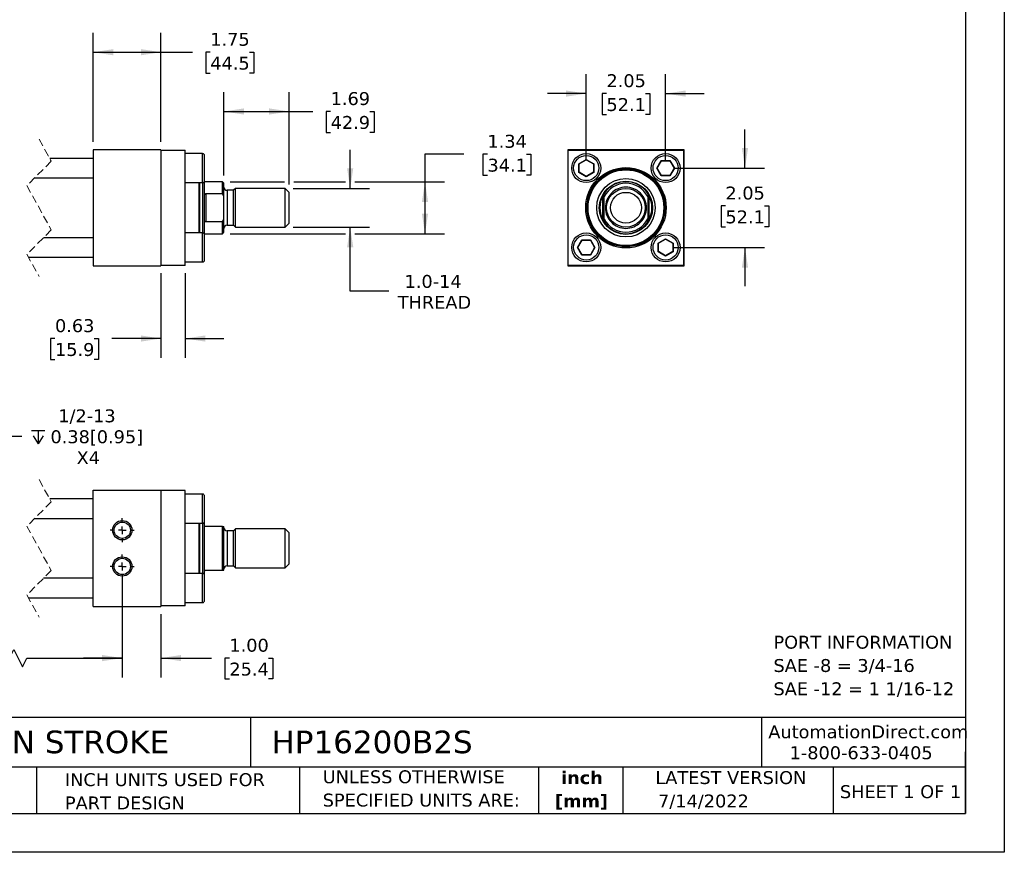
# Model space of a CAD drawing. Header units: inches. Extents: x 0 to 44, y 0 to 34.
# Tile 2 of 3: x 18.6 to 44, y 0 to 21.5. Entities that reach past the tile are written whole.
import ezdxf

# ---------------------------------------------------------------- set-up
doc = ezdxf.new("R2010")
doc.units = ezdxf.units.IN
doc.header["$LTSCALE"] = 4
doc.header["$MEASUREMENT"] = 0
for name, pattern in [('SLD-Center', [0.75, 0.6, -0.05, 0.05, -0.05]), ('SLD-Dashed', [0.075, 0.05, -0.025]), ('SLD-Solid', [0])]:
    doc.linetypes.add(name, pattern=pattern)
doc.layers.add('CENTER', color=40, linetype='SLD-Center')
doc.layers.add('DIMENSIONS', color=140, linetype='SLD-Solid', lineweight=25)
doc.layers.add('TEXT', color=140, linetype='SLD-Solid', lineweight=25)
doc.styles.add('SLDTEXTSTYLE0', font='VERDANA.TTF')
doc.styles.add('SLDTEXTSTYLE1', font='VERDANAB.TTF')
doc.dimstyles.new('SLDDIMSTYLE1', dxfattribs={"dimtxt": 0.339844, "dimasz": 0.52, "dimexe": 0, "dimexo": 0.0625, "dimgap": 0.084961, "dimtad": 0, "dimtih": 1, "dimtoh": 1, "dimrnd": 1e-09, "dimzin": 12, "dimdsep": 46, "dimtxsty": 'SLDTEXTSTYLE0', "dimsah": 1, "dimcen": 0.09, "dimadec": 0, "dimazin": 3, "dimtfac": 1, "dimtofl": 0, "dimtmove": 0, "dimatfit": 3, "dimfxl": 0, "dimfrac": 2, "dimtolj": 1, "dimtzin": 12, "dimarcsym": 0})
doc.dimstyles.new('SLDDIMSTYLE2', dxfattribs={"dimtxt": 0.339844, "dimasz": 0.52, "dimexe": 0, "dimexo": 0.0625, "dimgap": 0.084961, "dimtad": 0, "dimtih": 1, "dimtoh": 1, "dimrnd": 1e-09, "dimzin": 12, "dimdsep": 46, "dimtxsty": 'SLDTEXTSTYLE0', "dimsah": 1, "dimcen": 0.09, "dimadec": 0, "dimazin": 3, "dimtfac": 1, "dimtmove": 0, "dimatfit": 0, "dimfxl": 0, "dimfrac": 2, "dimtolj": 1, "dimtzin": 12, "dimarcsym": 0})
doc.dimstyles.new('SLDDIMSTYLE3', dxfattribs={"dimtxt": 0.339844, "dimasz": 0.52, "dimexe": 0, "dimexo": 0.0625, "dimgap": 0.084961, "dimtad": 0, "dimtih": 1, "dimtoh": 1, "dimrnd": 1e-09, "dimdsep": 46, "dimtxsty": 'SLDTEXTSTYLE0', "dimsah": 1, "dimcen": 0.09, "dimadec": 0, "dimazin": 2, "dimtfac": 1, "dimtmove": 0, "dimatfit": 0, "dimfxl": 0, "dimfrac": 2, "dimtolj": 1, "dimtzin": 12, "dimarcsym": 0})
doc.dimstyles.new('SLDDIMSTYLE4', dxfattribs={"dimtxt": 0.339844, "dimasz": 0.52, "dimexe": 0, "dimexo": 0.0625, "dimgap": 0.084961, "dimtad": 0, "dimtih": 1, "dimtoh": 1, "dimrnd": 1e-09, "dimzin": 4, "dimdsep": 46, "dimtxsty": 'SLDTEXTSTYLE0', "dimsah": 1, "dimcen": 0.09, "dimadec": 0, "dimazin": 1, "dimtfac": 1, "dimtmove": 0, "dimatfit": 0, "dimfxl": 0, "dimfrac": 2, "dimtolj": 1, "dimtzin": 12, "dimarcsym": 0})
doc.dimstyles.new('SLDDIMSTYLE6', dxfattribs={"dimtxt": 0.339844, "dimasz": 0.52, "dimexe": 0, "dimexo": 0.0625, "dimgap": 0.084961, "dimtad": 0, "dimtih": 1, "dimtoh": 1, "dimrnd": 1e-09, "dimzin": 12, "dimdsep": 46, "dimtxsty": 'SLDTEXTSTYLE0', "dimsah": 1, "dimcen": 0, "dimadec": 0, "dimazin": 3, "dimtfac": 1, "dimtofl": 0, "dimtmove": 0, "dimatfit": 3, "dimfxl": 0, "dimfrac": 2, "dimtolj": 1, "dimtzin": 12, "dimarcsym": 0})

# ---------------------------------------------------------------- blocks, each defined once
blk = doc.blocks.new('SW_NOTE_0')
at = {"layer": 'TEXT', "color": 0, "char_height": 0.33333, "attachment_point": 1, "style": 'SLDTEXTSTYLE0'}
for s, insert in [('PORT INFORMATION', (0, 0.423)), ('SAE -8 = 3/4-16', (0, -0.179)), ('SAE -12 = 1 1/16-12', (0, -0.78))]:
    blk.add_mtext(s, dxfattribs=dict(at, insert=insert))
blk = doc.blocks.new('SW_NOTE_0_1')
at = {"layer": 'TEXT', "color": 0, "char_height": 0.3333, "attachment_point": 2, "style": 'SLDTEXTSTYLE1'}
for s, insert in [('inch', (0.5, 0.423)), ('[mm]', (0.489, -0.179))]:
    blk.add_mtext(s, dxfattribs=dict(at, insert=insert))
blk = doc.blocks.new('SW_NOTE_0_2')
at = {"layer": 'TEXT', "color": 0, "char_height": 0.33333, "attachment_point": 1, "style": 'SLDTEXTSTYLE0'}
for s, insert in [('UNLESS OTHERWISE ', (0, 0.423)), ('SPECIFIED UNITS ARE:', (0, -0.179))]:
    blk.add_mtext(s, dxfattribs=dict(at, insert=insert))
blk = doc.blocks.new('SW_NOTE_0_6')
at = {"layer": 'TEXT', "color": 0, "char_height": 0.33333, "attachment_point": 1, "style": 'SLDTEXTSTYLE0'}
for s, insert in [('INCH UNITS USED FOR ', (0, 0.423)), ('PART DESIGN', (0, -0.179))]:
    blk.add_mtext(s, dxfattribs=dict(at, insert=insert))
blk = doc.blocks.new('_D_1')
at = {"layer": 'DIMENSIONS'}
for p, q in [((20.468, 18.355), (20.468, 21.174)), ((22.218, 18.355), (22.218, 21.174)), ((20.468, 20.674), (22.218, 20.674)), ((22.218, 20.674), (23.03, 20.674)), ((23.491, 20.674), (23.377, 20.674)), ((23.377, 20.674), (23.377, 20.134)), ((24.501, 20.674), (24.615, 20.674)), ((24.615, 20.674), (24.615, 20.134)), ((23.377, 20.134), (23.491, 20.134)), ((24.615, 20.134), (24.501, 20.134))]:
    blk.add_line(p, q, dxfattribs=at)
for points in [[(20.468, 20.674), (20.988, 20.594), (20.988, 20.754)], [(22.218, 20.674), (21.698, 20.754), (21.698, 20.594)]]:
    blk.add_solid(points, dxfattribs=at)
at = {"layer": 'DIMENSIONS', "char_height": 0.3333, "attachment_point": 1, "style": 'SLDTEXTSTYLE0'}
for s, insert in [('1.75', (23.491, 21.174)), ('44.5', (23.491, 20.558))]:
    blk.add_mtext(s, dxfattribs=dict(at, insert=insert))
blk = doc.blocks.new('_D_2')
at = {"layer": 'DIMENSIONS'}
for p, q in [((23.843, 17.487), (23.843, 19.643)), ((25.531, 17.253), (25.531, 19.643)), ((23.843, 19.143), (25.531, 19.143)), ((25.531, 19.143), (26.14, 19.143)), ((26.6, 19.143), (26.486, 19.143)), ((26.486, 19.143), (26.486, 18.603)), ((27.61, 19.143), (27.724, 19.143)), ((27.724, 19.143), (27.724, 18.603)), ((26.486, 18.603), (26.6, 18.603)), ((27.724, 18.603), (27.61, 18.603))]:
    blk.add_line(p, q, dxfattribs=at)
for points in [[(23.843, 19.143), (24.363, 19.063), (24.363, 19.223)], [(25.531, 19.143), (25.011, 19.223), (25.011, 19.063)]]:
    blk.add_solid(points, dxfattribs=at)
at = {"layer": 'DIMENSIONS', "char_height": 0.3333, "attachment_point": 1, "style": 'SLDTEXTSTYLE0'}
for s, insert in [('1.69', (26.6, 19.643)), ('42.9', (26.6, 19.026))]:
    blk.add_mtext(s, dxfattribs=dict(at, insert=insert))
blk = doc.blocks.new('_D_3')
at = {"layer": 'DIMENSIONS'}
for p, q in [((27.105, 17.155), (27.105, 18.155)), ((25.629, 17.155), (27.605, 17.155)), ((25.629, 16.155), (27.605, 16.155)), ((27.105, 14.496), (27.105, 16.155)), ((28.105, 14.496), (27.105, 14.496))]:
    blk.add_line(p, q, dxfattribs=at)
for points in [[(27.105, 17.155), (27.185, 17.675), (27.025, 17.675)], [(27.105, 16.155), (27.025, 15.635), (27.185, 15.635)]]:
    blk.add_solid(points, dxfattribs=at)
at = {"layer": 'DIMENSIONS', "char_height": 0.3333, "attachment_point": 1, "style": 'SLDTEXTSTYLE0'}
for s, insert in [('1.0-14', (28.509, 14.919)), ('THREAD', (28.334, 14.379))]:
    blk.add_mtext(s, dxfattribs=dict(at, insert=insert))
blk = doc.blocks.new('_D_4')
at = {"layer": 'DIMENSIONS'}
for p, q in [((30.037, 18.039), (29.037, 18.039)), ((29.037, 18.039), (29.037, 17.326)), ((30.65, 18.039), (30.535, 18.039)), ((30.535, 18.039), (30.535, 17.499)), ((31.659, 18.039), (31.774, 18.039)), ((31.774, 18.039), (31.774, 17.499)), ((24.004, 17.326), (25.411, 17.326)), ((25.651, 17.326), (26.985, 17.326)), ((27.225, 17.326), (29.537, 17.326)), ((29.037, 17.326), (29.037, 15.983)), ((30.535, 17.499), (30.65, 17.499)), ((31.774, 17.499), (31.659, 17.499)), ((24.004, 15.983), (26.985, 15.983)), ((27.225, 15.983), (29.537, 15.983))]:
    blk.add_line(p, q, dxfattribs=at)
for points in [[(29.037, 17.326), (28.957, 16.806), (29.117, 16.806)], [(29.037, 15.983), (29.117, 16.503), (28.957, 16.503)]]:
    blk.add_solid(points, dxfattribs=at)
at = {"layer": 'DIMENSIONS', "char_height": 0.3333, "attachment_point": 1, "style": 'SLDTEXTSTYLE0'}
for s, insert in [('1.34', (30.65, 18.539)), ('34.1', (30.65, 17.922))]:
    blk.add_mtext(s, dxfattribs=dict(at, insert=insert))
blk = doc.blocks.new('_D_5')
at = {"layer": 'DIMENSIONS'}
for p, q in [((22.218, 14.965), (22.218, 12.776)), ((22.843, 14.965), (22.843, 12.776)), ((19.48, 13.276), (19.366, 13.276)), ((19.366, 13.276), (19.366, 12.735)), ((20.49, 13.276), (20.604, 13.276)), ((20.604, 13.276), (20.604, 12.735)), ((22.218, 13.276), (20.95, 13.276)), ((22.843, 13.276), (23.843, 13.276)), ((19.366, 12.735), (19.48, 12.735)), ((20.604, 12.735), (20.49, 12.735))]:
    blk.add_line(p, q, dxfattribs=at)
for points in [[(22.218, 13.276), (21.698, 13.356), (21.698, 13.196)], [(22.843, 13.276), (23.363, 13.196), (23.363, 13.356)]]:
    blk.add_solid(points, dxfattribs=at)
at = {"layer": 'DIMENSIONS', "char_height": 0.3333, "attachment_point": 1, "style": 'SLDTEXTSTYLE0'}
for s, insert in [('0.63', (19.48, 13.775)), ('15.9', (19.48, 13.159))]:
    blk.add_mtext(s, dxfattribs=dict(at, insert=insert))
blk = doc.blocks.new('_D_6')
at = {"layer": 'DIMENSIONS'}
for p, q in [((33.202, 17.88), (33.202, 20.105)), ((35.252, 17.88), (35.252, 20.105)), ((33.202, 19.605), (32.202, 19.605)), ((33.724, 19.605), (33.61, 19.605)), ((33.61, 19.605), (33.61, 19.065)), ((34.734, 19.605), (34.848, 19.605)), ((34.848, 19.605), (34.848, 19.065)), ((35.252, 19.605), (36.252, 19.605)), ((33.61, 19.065), (33.724, 19.065)), ((34.848, 19.065), (34.734, 19.065))]:
    blk.add_line(p, q, dxfattribs=at)
for points in [[(33.202, 19.605), (32.682, 19.685), (32.682, 19.525)], [(35.252, 19.605), (35.772, 19.525), (35.772, 19.685)]]:
    blk.add_solid(points, dxfattribs=at)
at = {"layer": 'DIMENSIONS', "char_height": 0.3333, "attachment_point": 1, "style": 'SLDTEXTSTYLE0'}
for s, insert in [('2.05', (33.724, 20.105)), ('52.1', (33.724, 19.488))]:
    blk.add_mtext(s, dxfattribs=dict(at, insert=insert))
blk = doc.blocks.new('_D_7')
at = {"layer": 'DIMENSIONS'}
for p, q in [((37.302, 17.68), (37.302, 18.68)), ((35.452, 17.68), (37.802, 17.68)), ((36.797, 16.703), (36.683, 16.703)), ((36.683, 16.703), (36.683, 16.162)), ((37.807, 16.703), (37.921, 16.703)), ((37.921, 16.703), (37.921, 16.162)), ((36.683, 16.162), (36.797, 16.162)), ((37.921, 16.162), (37.807, 16.162)), ((35.452, 15.63), (37.802, 15.63)), ((37.302, 15.63), (37.302, 14.63))]:
    blk.add_line(p, q, dxfattribs=at)
for points in [[(37.302, 17.68), (37.382, 18.2), (37.222, 18.2)], [(37.302, 15.63), (37.222, 15.11), (37.382, 15.11)]]:
    blk.add_solid(points, dxfattribs=at)
at = {"layer": 'DIMENSIONS', "char_height": 0.3333, "attachment_point": 1, "style": 'SLDTEXTSTYLE0'}
for s, insert in [('2.05', (36.797, 17.202)), ('52.1', (36.797, 16.586))]:
    blk.add_mtext(s, dxfattribs=dict(at, insert=insert))
blk = doc.blocks.new('_D_19')
at = {"layer": 'DIMENSIONS'}
for p, q in [((16.327, 7.186), (16.327, 4.519)), ((21.218, 7.186), (21.218, 4.519)), ((18.309, 5.019), (18.42, 5.241)), ((18.42, 5.241), (18.642, 4.797)), ((13.612, 5.019), (13.498, 5.019)), ((13.498, 5.019), (13.498, 4.479)), ((14.905, 5.019), (15.019, 5.019)), ((15.019, 5.019), (15.019, 4.479)), ((16.327, 5.019), (15.365, 5.019)), ((16.327, 5.019), (18.309, 5.019)), ((18.642, 4.797), (18.753, 5.019)), ((18.753, 5.019), (21.218, 5.019)), ((13.498, 4.479), (13.612, 4.479)), ((15.019, 4.479), (14.905, 4.479))]:
    blk.add_line(p, q, dxfattribs=at)
for points in [[(16.327, 5.019), (16.847, 4.939), (16.847, 5.099)], [(21.218, 5.019), (20.698, 5.099), (20.698, 4.939)]]:
    blk.add_solid(points, dxfattribs=at)
at = {"layer": 'DIMENSIONS', "char_height": 0.3333, "attachment_point": 1, "style": 'SLDTEXTSTYLE0'}
for s, insert in [('4.87', (13.754, 5.518)), ('123.8', (13.612, 4.902))]:
    blk.add_mtext(s, dxfattribs=dict(at, insert=insert))
blk = doc.blocks.new('_D_20')
at = {"layer": 'DIMENSIONS'}
for p, q in [((21.218, 7.186), (21.218, 4.519)), ((22.218, 6.155), (22.218, 4.519)), ((21.218, 5.019), (20.218, 5.019)), ((22.218, 5.019), (23.523, 5.019)), ((23.984, 5.019), (23.87, 5.019)), ((23.87, 5.019), (23.87, 4.479)), ((24.994, 5.019), (25.108, 5.019)), ((25.108, 5.019), (25.108, 4.479)), ((23.87, 4.479), (23.984, 4.479)), ((25.108, 4.479), (24.994, 4.479))]:
    blk.add_line(p, q, dxfattribs=at)
for points in [[(21.218, 5.019), (20.698, 5.099), (20.698, 4.939)], [(22.218, 5.019), (22.738, 4.939), (22.738, 5.099)]]:
    blk.add_solid(points, dxfattribs=at)
at = {"layer": 'DIMENSIONS', "char_height": 0.3333, "attachment_point": 1, "style": 'SLDTEXTSTYLE0'}
for s, insert in [('1.00', (23.984, 5.518)), ('25.4', (23.984, 4.902))]:
    blk.add_mtext(s, dxfattribs=dict(at, insert=insert))
blk = doc.blocks.new('SW_SYMBOL_HOLE_DEPTH')
at = {"layer": 'DIMENSIONS', "color": 0}
for p, q in [((0, 137.8), (126, 137.8)), ((63, 137.8), (63, 11.8)), ((15.7, 87.4), (63, 11.8)), ((110.2, 87.4), (63, 11.8))]:
    blk.add_line(p, q, dxfattribs=at)
blk = doc.blocks.new('_D_21')
at = {"layer": 'DIMENSIONS'}
for p, q in [((16.453, 8.539), (17.752, 10.751)), ((17.752, 10.751), (18.627, 10.751))]:
    blk.add_line(p, q, dxfattribs=at)
blk.add_solid([(16.453, 8.539), (16.786, 8.947), (16.648, 9.028)], dxfattribs=at)
at = {"layer": 'DIMENSIONS', "xscale": 0.002688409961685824, "yscale": 0.002688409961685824, "zscale": 0.002688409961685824}
blk.add_blockref('SW_SYMBOL_HOLE_DEPTH', (18.877, 10.526), dxfattribs=at)
at = {"layer": 'DIMENSIONS', "char_height": 0.3333, "attachment_point": 1, "style": 'SLDTEXTSTYLE0'}
for s, insert in [('1/2-13', (19.564, 11.445)), ('0.38[0.95]', (19.363, 10.905)), ('X4', (20.038, 10.365))]:
    blk.add_mtext(s, dxfattribs=dict(at, insert=insert))
blk = doc.blocks.new('SW_CENTERMARKSYMBOL_6')
at = {"layer": 'CENTER', "color": 0}
for p, q in [((0, 0.2), (0, 0.311)), ((-0.2, 0), (-0.311, 0)), ((0, 0), (-0.1, 0)), ((0, 0), (0, 0.1)), ((0, 0), (0, -0.1)), ((0, 0), (0.1, 0)), ((0.2, 0), (0.311, 0)), ((0, -0.2), (0, -0.311))]:
    blk.add_line(p, q, dxfattribs=at)
blk = doc.blocks.new('SW_CENTERMARKSYMBOL_7')
at = {"layer": 'CENTER', "color": 0}
for p, q in [((0, 0.2), (0, 0.311)), ((-0.2, 0), (-0.311, 0)), ((0, 0), (-0.1, 0)), ((0, 0), (0, 0.1)), ((0, 0), (0, -0.1)), ((0, 0), (0.1, 0)), ((0.2, 0), (0.311, 0)), ((0, -0.2), (0, -0.311))]:
    blk.add_line(p, q, dxfattribs=at)

msp = doc.modelspace()

# ---------------------------------------------------------------- linework, layer by layer
at = {"color": 7, "linetype": 'SLD-Solid'}
for p, q in [((44, 34), (44, 0)), ((44, 0), (0, 0))]:
    msp.add_line(p, q, dxfattribs=at)
at = {"color": 7, "linetype": 'SLD-Dashed', "lineweight": 18}
for p, q in [((19.068, 18.43), (19.383, 17.857)), ((19.383, 17.857), (18.753, 17.227)), ((18.753, 17.227), (19.383, 16.082)), ((19.383, 16.082), (18.753, 15.452)), ((18.753, 15.452), (19.068, 14.88)), ((19.068, 9.63), (19.383, 9.057)), ((19.383, 9.057), (18.753, 8.427)), ((18.753, 8.427), (19.383, 7.282)), ((19.383, 7.282), (18.753, 6.652)), ((18.753, 6.652), (19.068, 6.08))]:
    msp.add_line(p, q, dxfattribs=at)
for p, q in [((20.468, 18.155), (20.468, 15.155)), ((22.218, 18.155), (20.468, 18.155)), ((22.218, 18.155), (22.218, 15.155)), ((22.218, 18.145), (22.843, 18.145)), ((22.843, 15.165), (22.843, 18.145)), ((32.727, 18.155), (32.727, 15.155)), ((35.727, 18.155), (32.727, 18.155)), ((32.737, 15.165), (32.737, 18.145)), ((32.737, 18.145), (35.717, 18.145)), ((35.717, 18.145), (35.717, 15.165)), ((35.727, 15.155), (35.727, 18.155)), ((20.468, 17.93), (19.343, 17.93)), ((23.293, 18.055), (22.843, 18.055)), ((23.293, 17.305), (23.293, 18.055)), ((23.343, 17.355), (23.343, 18.005)), ((33.007, 17.793), (33.202, 17.906)), ((33.015, 17.788), (33.202, 17.896)), ((33.202, 17.906), (33.398, 17.793)), ((33.202, 17.906), (33.202, 17.896)), ((33.202, 17.896), (33.39, 17.788)), ((35.027, 17.68), (35.139, 17.875)), ((35.036, 17.68), (35.144, 17.867)), ((35.139, 17.875), (35.365, 17.875)), ((35.144, 17.867), (35.139, 17.875)), ((35.144, 17.867), (35.361, 17.867)), ((35.365, 17.875), (35.361, 17.867)), ((35.361, 17.867), (35.469, 17.68)), ((35.365, 17.875), (35.478, 17.68)), ((33.007, 17.567), (33.007, 17.793)), ((33.007, 17.793), (33.015, 17.788)), ((33.015, 17.571), (33.007, 17.567)), ((33.202, 17.454), (33.007, 17.567)), ((33.015, 17.571), (33.015, 17.788)), ((33.202, 17.463), (33.015, 17.571)), ((33.39, 17.571), (33.202, 17.463)), ((33.398, 17.567), (33.202, 17.454)), ((33.398, 17.793), (33.39, 17.788)), ((33.39, 17.788), (33.39, 17.571)), ((33.398, 17.567), (33.39, 17.571)), ((33.398, 17.793), (33.398, 17.567)), ((35.139, 17.484), (35.027, 17.68)), ((35.027, 17.68), (35.036, 17.68)), ((35.144, 17.492), (35.036, 17.68)), ((35.469, 17.68), (35.361, 17.492)), ((35.478, 17.68), (35.365, 17.484)), ((35.478, 17.68), (35.469, 17.68)), ((18.956, 17.43), (20.468, 17.43)), ((22.843, 17.305), (23.293, 17.305)), ((23.205, 16.005), (23.205, 17.305)), ((23.225, 16.005), (23.225, 17.305)), ((23.299, 16.655), (23.299, 17.305)), ((23.343, 17.326), (23.336, 17.329)), ((23.804, 17.326), (23.343, 17.326)), ((23.343, 16.968), (23.343, 17.326)), ((23.843, 17.287), (23.804, 17.326)), ((23.804, 17.021), (23.804, 17.326)), ((33.202, 17.454), (33.202, 17.463)), ((35.139, 17.484), (35.144, 17.492)), ((35.365, 17.484), (35.139, 17.484)), ((35.361, 17.492), (35.144, 17.492)), ((35.365, 17.484), (35.361, 17.492)), ((23.843, 16.943), (23.843, 17.287)), ((24.093, 17.106), (23.923, 17.106)), ((23.923, 17.106), (23.923, 16.655)), ((24.142, 17.155), (24.093, 17.106)), ((24.093, 16.655), (24.093, 17.106)), ((25.429, 17.155), (24.142, 17.155)), ((24.142, 16.155), (24.142, 17.155)), ((25.531, 17.053), (25.429, 17.155)), ((25.429, 16.655), (25.429, 17.155)), ((25.531, 16.655), (25.531, 17.053)), ((23.343, 16.341), (23.343, 16.968)), ((23.374, 17.021), (23.374, 16.288)), ((23.374, 17.021), (23.804, 17.021)), ((23.843, 16.943), (23.804, 17.021)), ((23.843, 16.366), (23.843, 16.943)), ((33.634, 16.341), (33.634, 16.968)), ((33.665, 16.366), (33.665, 16.943)), ((34.79, 16.943), (34.79, 16.366)), ((34.821, 16.968), (34.821, 16.341)), ((23.299, 16.004), (23.299, 16.655)), ((23.923, 16.655), (23.923, 16.203)), ((24.093, 16.203), (24.093, 16.655)), ((25.429, 16.155), (25.429, 16.655)), ((25.531, 16.257), (25.531, 16.655)), ((23.343, 15.983), (23.343, 16.341)), ((23.804, 16.288), (23.374, 16.288)), ((23.804, 16.288), (23.843, 16.366)), ((23.804, 15.983), (23.804, 16.288)), ((23.843, 16.023), (23.843, 16.366)), ((23.804, 15.983), (23.843, 16.023)), ((23.923, 16.203), (24.093, 16.203)), ((24.093, 16.203), (24.142, 16.155)), ((24.142, 16.155), (25.429, 16.155)), ((25.429, 16.155), (25.531, 16.257)), ((20.468, 15.88), (19.181, 15.88)), ((23.293, 16.005), (22.843, 16.005)), ((23.293, 15.255), (23.293, 16.005)), ((23.336, 15.981), (23.343, 15.983)), ((23.343, 15.983), (23.804, 15.983)), ((23.343, 15.63), (23.343, 15.955)), ((32.977, 15.63), (33.089, 15.825)), ((32.986, 15.63), (33.094, 15.817)), ((33.089, 15.825), (33.315, 15.825)), ((33.089, 15.825), (33.094, 15.817)), ((33.094, 15.817), (33.311, 15.817)), ((33.315, 15.825), (33.311, 15.817)), ((33.311, 15.817), (33.419, 15.63)), ((33.315, 15.825), (33.428, 15.63)), ((35.057, 15.743), (35.252, 15.856)), ((35.065, 15.738), (35.252, 15.846)), ((35.252, 15.856), (35.448, 15.743)), ((35.252, 15.856), (35.252, 15.846)), ((35.252, 15.846), (35.44, 15.738)), ((23.343, 15.305), (23.343, 15.63)), ((33.089, 15.434), (32.977, 15.63)), ((32.977, 15.63), (32.986, 15.63)), ((33.094, 15.442), (32.986, 15.63)), ((33.419, 15.63), (33.311, 15.442)), ((33.428, 15.63), (33.315, 15.434)), ((33.428, 15.63), (33.419, 15.63)), ((35.057, 15.517), (35.057, 15.743)), ((35.057, 15.743), (35.065, 15.738)), ((35.057, 15.517), (35.065, 15.521)), ((35.252, 15.404), (35.057, 15.517)), ((35.065, 15.521), (35.065, 15.738)), ((35.252, 15.413), (35.065, 15.521)), ((35.44, 15.521), (35.252, 15.413)), ((35.448, 15.517), (35.252, 15.404)), ((35.44, 15.738), (35.448, 15.743)), ((35.44, 15.738), (35.44, 15.521)), ((35.448, 15.517), (35.44, 15.521)), ((35.448, 15.743), (35.448, 15.517)), ((18.793, 15.38), (20.468, 15.38)), ((33.089, 15.434), (33.094, 15.442)), ((33.315, 15.434), (33.089, 15.434)), ((33.311, 15.442), (33.094, 15.442)), ((33.311, 15.442), (33.315, 15.434)), ((35.252, 15.404), (35.252, 15.413)), ((20.468, 15.155), (22.218, 15.155)), ((22.843, 15.165), (22.218, 15.165)), ((22.843, 15.255), (23.293, 15.255)), ((32.727, 15.155), (35.727, 15.155)), ((35.717, 15.165), (32.737, 15.165)), ((20.468, 6.355), (20.468, 9.355)), ((20.468, 9.355), (22.218, 9.355)), ((22.218, 9.355), (22.218, 6.355)), ((22.843, 9.345), (22.218, 9.345)), ((22.843, 6.365), (22.843, 9.345)), ((23.293, 9.255), (22.843, 9.255)), ((23.293, 8.505), (23.293, 9.255)), ((23.343, 8.555), (23.343, 9.205)), ((20.468, 9.13), (19.343, 9.13)), ((18.956, 8.63), (20.468, 8.63)), ((22.843, 8.505), (23.293, 8.505)), ((23.205, 7.855), (23.205, 8.505)), ((23.225, 7.205), (23.225, 8.505)), ((23.299, 7.204), (23.299, 8.505)), ((23.343, 8.526), (23.336, 8.529)), ((23.343, 8.448), (23.343, 8.526)), ((23.343, 7.261), (23.343, 8.448)), ((23.804, 8.417), (23.374, 8.417)), ((23.804, 7.292), (23.804, 8.417)), ((23.804, 8.417), (23.843, 8.417)), ((23.843, 7.292), (23.843, 8.417)), ((24.093, 8.306), (23.923, 8.306)), ((23.923, 8.306), (23.923, 7.403)), ((24.142, 8.355), (24.093, 8.306)), ((24.093, 7.403), (24.093, 8.306)), ((25.429, 8.355), (24.142, 8.355)), ((24.142, 7.355), (24.142, 8.355)), ((25.531, 8.253), (25.429, 8.355)), ((25.429, 7.355), (25.429, 8.355)), ((25.531, 7.456), (25.531, 8.253)), ((23.205, 7.205), (23.205, 7.855)), ((23.923, 7.403), (24.093, 7.403)), ((24.093, 7.403), (24.142, 7.355)), ((25.429, 7.355), (25.531, 7.456)), ((23.293, 7.205), (22.843, 7.205)), ((23.293, 6.455), (23.293, 7.205)), ((23.336, 7.18), (23.343, 7.183)), ((23.343, 7.183), (23.343, 7.261)), ((23.343, 6.83), (23.343, 7.155)), ((23.374, 7.292), (23.804, 7.292)), ((23.804, 7.292), (23.843, 7.292)), ((24.142, 7.355), (25.429, 7.355)), ((20.468, 7.08), (19.181, 7.08)), ((23.343, 6.505), (23.343, 6.83)), ((18.793, 6.58), (20.468, 6.58)), ((22.843, 6.365), (22.218, 6.365)), ((22.843, 6.455), (23.293, 6.455)), ((20.468, 6.355), (22.218, 6.355))]:
    msp.add_line(p, q)
for centre, radius in [((33.202, 17.68), 0.375), ((35.252, 17.68), 0.375), ((34.227, 16.655), 1.039), ((34.227, 16.655), 1.008), ((34.227, 16.655), 0.999), ((34.227, 16.655), 0.979), ((34.227, 16.655), 0.755), ((34.227, 16.655), 0.688), ((34.227, 16.655), 0.688), ((34.227, 16.655), 0.5), ((34.227, 16.655), 0.398), ((33.202, 15.63), 0.375), ((35.252, 15.63), 0.375), ((21.218, 8.323), 0.25), ((21.218, 8.323), 0.211), ((21.218, 7.386), 0.25), ((21.218, 7.386), 0.211)]:
    msp.add_circle(centre, radius)
for centre, radius, start, end in [((23.293, 18.005), 0.05, 359.9997, 90.0002), ((23.293, 17.355), 0.05, 269.9998, 0.0003), ((34.227, 16.655), 0.671, 33.1044, 146.8956), ((23.923, 17.186), 0.08, 180, 269.9999), ((34.227, 16.655), 0.632, 27.1458, 152.8542), ((34.227, 16.655), 0.672, 152.155, 207.845), ((34.227, 16.655), 0.672, 332.155, 27.845), ((34.227, 16.655), 0.632, 207.1458, 332.8542), ((34.227, 16.655), 0.672, 213.1044, 326.8956), ((23.923, 16.123), 0.08, 90.0001, 180), ((23.293, 15.955), 0.05, 359.9997, 90.0002), ((23.293, 15.305), 0.05, 269.9998, 0.0003), ((23.293, 9.205), 0.05, 359.9997, 90.0002), ((23.293, 8.555), 0.05, 269.9998, 0.0003), ((23.923, 8.386), 0.08, 180, 269.9999), ((23.923, 7.323), 0.08, 90.0001, 180), ((23.293, 7.155), 0.05, 359.9997, 90.0002), ((23.293, 6.505), 0.05, 269.9998, 0.0003)]:
    msp.add_arc(centre, radius, start, end)
for points, knots in [([(33.202, 17.355), (33.116, 17.355), (33.034, 17.389), (32.912, 17.511), (32.877, 17.594), (32.877, 17.766), (32.912, 17.849), (33.034, 17.97), (33.116, 18.005), (33.202, 18.005)], [0, 0, 0, 0, 0.25, 0.25, 0.5, 0.5, 0.75, 0.75, 1, 1, 1, 1]), ([(33.202, 18.005), (33.289, 18.005), (33.371, 17.97), (33.493, 17.849), (33.527, 17.766), (33.527, 17.594), (33.493, 17.511), (33.371, 17.389), (33.289, 17.355), (33.202, 17.355)], [0, 0, 0, 0, 0.25, 0.25, 0.5, 0.5, 0.75, 0.75, 1, 1, 1, 1]), ([(34.927, 17.68), (34.927, 17.766), (34.962, 17.849), (35.084, 17.97), (35.166, 18.005), (35.339, 18.005), (35.421, 17.97), (35.543, 17.849), (35.577, 17.766), (35.577, 17.68)], [0, 0, 0, 0, 0.25, 0.25, 0.5, 0.5, 0.75, 0.75, 1, 1, 1, 1]), ([(35.577, 17.68), (35.577, 17.594), (35.543, 17.511), (35.421, 17.389), (35.339, 17.355), (35.166, 17.355), (35.084, 17.389), (34.962, 17.511), (34.927, 17.594), (34.927, 17.68)], [0, 0, 0, 0, 0.25, 0.25, 0.5, 0.5, 0.75, 0.75, 1, 1, 1, 1]), ([(34.759, 16.655), (34.759, 16.796), (34.703, 16.931), (34.504, 17.13), (34.368, 17.186), (34.086, 17.186), (33.951, 17.13), (33.752, 16.931), (33.696, 16.796), (33.696, 16.655)], [0, 0, 0, 0, 0.25, 0.25, 0.5, 0.5, 0.75, 0.75, 1, 1, 1, 1]), ([(23.343, 16.968), (23.344, 16.978), (23.345, 16.991), (23.351, 17.006), (23.357, 17.014), (23.364, 17.019), (23.37, 17.021), (23.373, 17.021), (23.374, 17.021)], [0, 0, 0, 0, 0.408027, 0.572058, 0.740906, 0.848433, 0.943703, 1, 1, 1, 1]), ([(33.634, 16.968), (33.637, 16.974), (33.64, 16.979), (33.646, 16.99), (33.649, 16.995), (33.655, 17.006), (33.658, 17.01), (33.662, 17.016), (33.663, 17.018), (33.664, 17.021), (33.665, 17.021), (33.665, 17.021)], [0, 0, 0, 0, 0.25, 0.25, 0.5, 0.5, 0.75, 0.75, 0.875, 0.875, 1, 1, 1, 1]), ([(34.79, 17.021), (34.79, 17.021), (34.79, 17.021), (34.792, 17.018), (34.793, 17.016), (34.796, 17.012), (34.797, 17.01), (34.8, 17.005), (34.802, 17.003), (34.806, 16.995), (34.809, 16.99), (34.815, 16.979), (34.818, 16.974), (34.821, 16.968)], [0, 0, 0, 0, 0.125, 0.125, 0.25, 0.25, 0.375, 0.375, 0.5, 0.5, 0.75, 0.75, 1, 1, 1, 1]), ([(33.696, 16.655), (33.696, 16.514), (33.752, 16.379), (33.951, 16.179), (34.086, 16.123), (34.368, 16.123), (34.504, 16.179), (34.703, 16.379), (34.759, 16.514), (34.759, 16.655)], [0, 0, 0, 0, 0.25, 0.25, 0.5, 0.5, 0.75, 0.75, 1, 1, 1, 1]), ([(23.374, 16.288), (23.372, 16.288), (23.368, 16.289), (23.362, 16.292), (23.354, 16.298), (23.346, 16.314), (23.343, 16.329), (23.343, 16.34), (23.343, 16.341)], [0, 0, 0, 0, 0.089233, 0.175504, 0.312828, 0.534784, 0.941722, 1, 1, 1, 1]), ([(33.665, 16.288), (33.665, 16.288), (33.664, 16.289), (33.663, 16.291), (33.662, 16.293), (33.659, 16.297), (33.658, 16.299), (33.655, 16.304), (33.653, 16.306), (33.649, 16.314), (33.646, 16.319), (33.64, 16.33), (33.637, 16.336), (33.634, 16.341)], [0, 0, 0, 0, 0.125, 0.125, 0.25, 0.25, 0.375, 0.375, 0.5, 0.5, 0.75, 0.75, 1, 1, 1, 1]), ([(34.821, 16.341), (34.818, 16.336), (34.815, 16.33), (34.809, 16.319), (34.806, 16.314), (34.8, 16.304), (34.797, 16.299), (34.793, 16.293), (34.792, 16.291), (34.79, 16.289), (34.79, 16.288), (34.79, 16.288)], [0, 0, 0, 0, 0.25, 0.25, 0.5, 0.5, 0.75, 0.75, 0.875, 0.875, 1, 1, 1, 1]), ([(32.877, 15.63), (32.877, 15.716), (32.912, 15.799), (33.034, 15.92), (33.116, 15.955), (33.289, 15.955), (33.371, 15.92), (33.493, 15.799), (33.527, 15.716), (33.527, 15.63)], [0, 0, 0, 0, 0.25, 0.25, 0.5, 0.5, 0.75, 0.75, 1, 1, 1, 1]), ([(35.252, 15.305), (35.166, 15.305), (35.084, 15.339), (34.962, 15.461), (34.927, 15.544), (34.927, 15.716), (34.962, 15.799), (35.084, 15.92), (35.166, 15.955), (35.252, 15.955)], [0, 0, 0, 0, 0.25, 0.25, 0.5, 0.5, 0.75, 0.75, 1, 1, 1, 1]), ([(35.252, 15.955), (35.339, 15.955), (35.421, 15.92), (35.543, 15.799), (35.577, 15.716), (35.577, 15.544), (35.543, 15.461), (35.421, 15.339), (35.339, 15.305), (35.252, 15.305)], [0, 0, 0, 0, 0.25, 0.25, 0.5, 0.5, 0.75, 0.75, 1, 1, 1, 1]), ([(33.527, 15.63), (33.527, 15.544), (33.493, 15.461), (33.371, 15.339), (33.289, 15.305), (33.116, 15.305), (33.034, 15.339), (32.912, 15.461), (32.877, 15.544), (32.877, 15.63)], [0, 0, 0, 0, 0.25, 0.25, 0.5, 0.5, 0.75, 0.75, 1, 1, 1, 1]), ([(23.374, 8.417), (23.372, 8.417), (23.369, 8.417), (23.362, 8.419), (23.355, 8.423), (23.347, 8.432), (23.343, 8.441), (23.343, 8.448), (23.343, 8.448)], [0, 0, 0, 0, 0.122723, 0.236208, 0.400645, 0.625865, 0.957038, 1, 1, 1, 1]), ([(23.343, 7.261), (23.344, 7.266), (23.345, 7.274), (23.352, 7.283), (23.358, 7.288), (23.364, 7.291), (23.37, 7.292), (23.373, 7.292), (23.374, 7.292)], [0, 0, 0, 0, 0.322423, 0.477164, 0.661272, 0.794621, 0.922286, 1, 1, 1, 1])]:
    msp.add_open_spline(points, degree=3, knots=knots)
for points in [[(33.665, 16.943), (33.665, 16.97), (33.665, 16.996), (33.665, 17.021)], [(34.79, 17.021), (34.79, 16.996), (34.79, 16.97), (34.79, 16.943)], [(33.665, 16.288), (33.665, 16.314), (33.665, 16.34), (33.665, 16.366)], [(34.79, 16.288), (34.79, 16.314), (34.79, 16.34), (34.79, 16.366)]]:
    msp.add_open_spline(points, degree=3)
at = {"layer": 'TEXT'}
for p, q in [((43, 33), (43, 1)), ((43, 3.484), (1, 3.484)), ((24.529, 3.484), (24.529, 2.2)), ((37.728, 3.484), (37.728, 2.2)), ((43, 1), (43, 2.6)), ((43, 2.2), (1, 2.2)), ((18.999, 2.2), (18.999, 1)), ((25.792, 2.2), (25.792, 1)), ((31.972, 2.2), (31.972, 1)), ((34.144, 2.2), (34.144, 1)), ((39.582, 2.2), (39.582, 1)), ((1, 1), (43, 1))]:
    msp.add_line(p, q, dxfattribs=at)

# ---------------------------------------------------------------- block references
at = {"layer": 'CENTER'}
for name, p in [('SW_CENTERMARKSYMBOL_7', (21.218, 8.323)), ('SW_CENTERMARKSYMBOL_6', (21.218, 7.386))]:
    msp.add_blockref(name, p, dxfattribs=at)
at = {"layer": 'TEXT'}
for name, p in [('SW_NOTE_0', (38.038, 5.173)), ('SW_NOTE_0_6', (19.737, 1.622)), ('SW_NOTE_0_2', (26.395, 1.696)), ('SW_NOTE_0_1', (32.59, 1.673))]:
    msp.add_blockref(name, p, dxfattribs=at)

# ---------------------------------------------------------------- texts
at = {"layer": 'TEXT', "style": 'SLDTEXTSTYLE0'}
for s, insert, char_height, attachment_point in [('HYDRAULIC CYLINDER: NFPA, 2IN BORE, 2IN STROKE', (1.254, 3.145), 0.58333, 1), ('HP16200B2S', (25.072, 3.145), 0.5833, 1), ('AutomationDirect.com', (37.905, 3.281), 0.33333, 1), ('1-800-633-0405', (38.455, 2.74), 0.33333, 1), ('LATEST VERSION', (36.937, 2.098), 0.33333, 2), ('SHEET 1 OF 1', (39.755, 1.734), 0.33333, 1), ('7/14/2022', (35.057, 1.494), 0.3333, 1)]:
    msp.add_mtext(s, dxfattribs=dict(at, insert=insert, char_height=char_height, attachment_point=attachment_point))

# ---------------------------------------------------------------- dimensions: what is measured, and where the dimension line sits
at = {"layer": 'DIMENSIONS'}
for base, p1, p2, dimstyle, picture, middle in [((20.468, 20.674), (22.218, 18.155), (20.468, 18.155), 'SLDDIMSTYLE1', '_D_1', (23.996, 20.674)), ((35.252, 19.605), (33.202, 17.68), (35.252, 17.68), 'SLDDIMSTYLE2', '_D_6', (34.229, 19.605)), ((25.531, 19.143), (23.843, 17.287), (25.531, 17.053), 'SLDDIMSTYLE1', '_D_2', (27.105, 19.143)), ((22.217876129, 13.275587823), (22.842876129, 15.164742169), (22.217876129, 15.164742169), 'SLDDIMSTYLE3', '_D_5', (19.984610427, 13.275587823)), ((22.218, 5.019), (21.218, 7.386), (22.218, 6.355), 'SLDDIMSTYLE4', '_D_20', (24.489, 5.019))]:
    dim = msp.add_linear_dim(base=base, p1=p1, p2=p2, dimstyle=dimstyle, dxfattribs=at)
    dim.commit()
    dim.dimension.update_dxf_attribs({"geometry": picture, "text_midpoint": middle, "dimtype": 160})
for base, p1, p2, dimstyle, picture, middle in [((37.302, 15.63), (35.252, 17.68), (35.252, 15.63), 'SLDDIMSTYLE2', '_D_7', (37.302, 16.703)), ((29.037, 15.983), (23.804, 17.326), (23.804, 15.983), 'SLDDIMSTYLE1', '_D_4', (29.037, 18.039))]:
    dim = msp.add_linear_dim(base=base, p1=p1, p2=p2, angle=90, dimstyle=dimstyle, dxfattribs=at)
    dim.commit()
    dim.dimension.update_dxf_attribs({"geometry": picture, "text_midpoint": middle, "dimtype": 160})
for base, p1, p2, angle, text, dimstyle, picture, middle in [((27.105, 16.155), (25.429, 17.155), (25.429, 16.155), 90, '1.0-14\\PTHREAD', 'SLDDIMSTYLE2', '_D_3', (27.105, 14.496)), ((21.218, 5.019), (16.327, 7.386), (21.218, 7.386), 0.0029, '4.87', 'SLDDIMSTYLE1', '_D_19', (14.259, 5.019))]:
    dim = msp.add_linear_dim(base=base, p1=p1, p2=p2, angle=angle, text=text, dimstyle=dimstyle, dxfattribs=at)
    dim.commit()
    dim.dimension.update_dxf_attribs({"geometry": picture, "text_midpoint": middle, "dimtype": 160})
dim = msp.add_diameter_dim_2p(p1=(16.2, 8.108), p2=(16.453, 8.539), text='1/2-13\\P{\\fGDT;x}0.38[0.95]\\PX4', dimstyle='SLDDIMSTYLE6', override={"dimpost": '<>'}, dxfattribs=at)
dim.commit()
dim.dimension.update_dxf_attribs({"geometry": '_D_21', "text_midpoint": (20.331, 10.751), "dimtype": 163})

doc.saveas('drawing.dxf')
